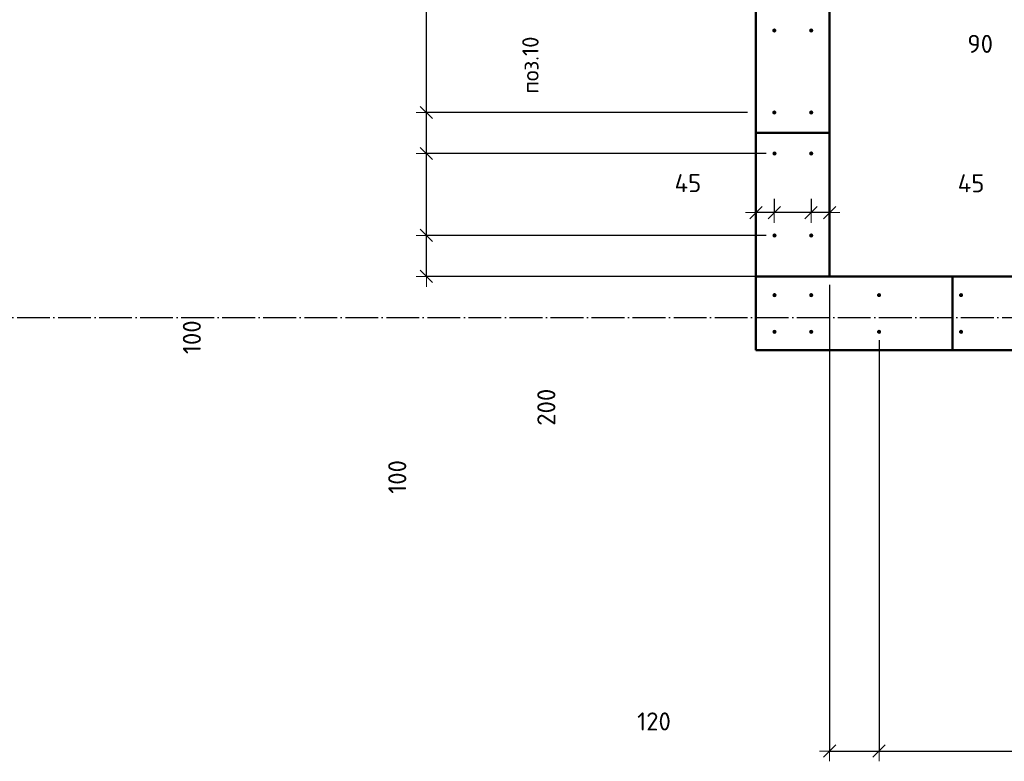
# Model space of a CAD drawing. Header units: millimetres. Extents: x -19950 to 69837, y -2757 to 40090.
# Tile 78 of 136: x 33214 to 35616, y 7317 to 9126. Entities that reach past the tile are written whole.
import ezdxf

# ---------------------------------------------------------------- set-up
doc = ezdxf.new("R2010")
doc.units = ezdxf.units.MM
doc.header["$PDMODE"] = 65
for name, pattern in [('______11', [100, 80, -10, 0, -10]), ('______5', [220, 160, -20, 20, -20]), ('________', [0])]:
    doc.linetypes.add(name, pattern=pattern)
for name, color, linetype, lineweight in [('Standard', 7, 'Continuous', 25), ('Арм.стержн. вертикальными 1', 22, 'Continuous', 35), ('Размерная линия_ общее', 7, 'Continuous', 13)]:
    doc.layers.add(name, color=color, linetype=linetype, lineweight=lineweight)
doc.layers.add('Осевая линия_ общее', color=7, linetype='______5', lineweight=13, true_color=0xa0a0a0)
doc.styles.add('ISOCPEUR', font='ISOCPEUR')
doc.dimstyles.new('DIMSTYLE_17', dxfattribs={"dimtxt": 44, "dimasz": 50, "dimexe": 0, "dimexo": 0, "dimgap": 22, "dimtad": 0, "dimdec": 0, "dimrnd": 5, "dimzin": 12, "dimdsep": 46, "dimtxsty": 'ISOCPEUR', "dimblk1": 'ALL_ML_STRICH', "dimblk2": 'ALL_ML_STRICH', "dimsah": 1, "dimcen": 0, "dimclrd": 7, "dimclre": 256, "dimclrt": 7, "dimadec": 0, "dimazin": 0, "dimtfac": 1, "dimtdec": 0, "dimtix": 1, "dimtmove": 2, "dimatfit": 3, "dimfxl": 0, "dimtzin": 0, "dimlwd": 0, "dimlwe": -3, "dimarcsym": 0})
doc.dimstyles.new('DIMSTYLE_5', dxfattribs={"dimtxt": 44, "dimasz": 50, "dimexe": 0, "dimexo": 0, "dimgap": 22, "dimtad": 2, "dimdec": 0, "dimrnd": 5, "dimzin": 12, "dimdsep": 46, "dimtxsty": 'ISOCPEUR', "dimblk1": 'ALL_ML_STRICH', "dimblk2": 'ALL_ML_STRICH', "dimsah": 1, "dimcen": 0, "dimclrd": 7, "dimclre": 256, "dimclrt": 7, "dimadec": 0, "dimazin": 0, "dimtfac": 1, "dimtdec": 0, "dimtix": 1, "dimtmove": 2, "dimatfit": 3, "dimfxl": 0, "dimtvp": 1.2, "dimtzin": 0, "dimlwd": 0, "dimlwe": -3, "dimarcsym": 0})
doc.dimstyles.new('DIMSTYLE_7', dxfattribs={"dimtxt": 44, "dimasz": 50, "dimexe": 0, "dimexo": 0, "dimgap": 22, "dimtad": 2, "dimdec": 0, "dimrnd": 5, "dimzin": 12, "dimdsep": 46, "dimtxsty": 'ISOCPEUR', "dimblk1": 'ALL_ML_STRICH', "dimblk2": 'ALL_ML_STRICH', "dimsah": 1, "dimcen": 0, "dimclrd": 7, "dimclre": 256, "dimclrt": 7, "dimadec": 0, "dimazin": 0, "dimtfac": 1, "dimtdec": 0, "dimtix": 1, "dimtmove": 2, "dimatfit": 3, "dimfxl": 0, "dimtzin": 0, "dimlwd": 0, "dimlwe": -3, "dimarcsym": 0})

# ---------------------------------------------------------------- blocks, each defined once
blk = doc.blocks.new('ALL_ML_STRICH')
at = {"color": 0, "linetype": 'ByBlock', "lineweight": -2}
for p, q in [((0, -0.5), (0, 0.5)), ((-1, 0), (0.5, 0)), ((-0.3, -0.3), (0.3, 0.3))]:
    blk.add_line(p, q, dxfattribs=at)
blk = doc.blocks.new('*D425')
at = {"layer": 'DEFPOINTS', "color": 7, "linetype": 'Continuous', "lineweight": 13, "transparency": 33554687}
for p in [(35190, 8500), (35310.5, 8365), (35190, 7342.4)]:
    blk.add_point(p, dxfattribs=at)
at = {"layer": 'Размерная линия_ общее', "color": 253, "linetype": 'Continuous', "lineweight": -2, "true_color": 0xa0a0a0, "transparency": 33554687}
for p, q in [((35190, 8480), (35190, 7342.4)), ((35310.5, 8345), (35310.5, 7342.4))]:
    blk.add_line(p, q, dxfattribs=at)
at = {"layer": 'Размерная линия_ общее', "color": 7, "linetype": 'Continuous', "lineweight": -2, "transparency": 33554687}
blk.add_line((35190, 7342.4), (35310.5, 7342.4), dxfattribs=at)
at = {"layer": 'Размерная линия_ общее', "color": 7, "linetype": 'Continuous', "lineweight": 13, "transparency": 33554687, "xscale": 50, "yscale": 50, "zscale": 50, "rotation": 180}
blk.add_blockref('ALL_ML_STRICH', (35190, 7342.4), dxfattribs=at)
at = {"layer": 'Размерная линия_ общее', "color": 7, "linetype": 'Continuous', "lineweight": 13, "transparency": 33554687, "xscale": 50, "yscale": 50, "zscale": 50}
blk.add_blockref('ALL_ML_STRICH', (35310.5, 7342.4), dxfattribs=at)
at = {"layer": 'Размерная линия_ общее', "color": 7, "linetype": 'Continuous', "lineweight": 13, "transparency": 33554687, "insert": (34761.6, 7414.7), "char_height": 44, "width": 132, "attachment_point": 5, "style": 'ISOCPEUR'}
blk.add_mtext('\\A1;{120}', dxfattribs=at)
blk = doc.blocks.new('*D426')
at = {"layer": 'DEFPOINTS', "color": 7, "linetype": 'Continuous', "lineweight": 13, "transparency": 33554687}
for p in [(35310.5, 8365), (36910.5, 8365), (35310.5, 7342.4)]:
    blk.add_point(p, dxfattribs=at)
at = {"layer": 'Размерная линия_ общее', "color": 253, "linetype": 'Continuous', "lineweight": -2, "true_color": 0xa0a0a0, "transparency": 33554687}
for p, q in [((35310.5, 8345), (35310.5, 7342.4)), ((36910.5, 8345), (36910.5, 7342.4))]:
    blk.add_line(p, q, dxfattribs=at)
at = {"layer": 'Размерная линия_ общее', "color": 7, "linetype": 'Continuous', "lineweight": -2, "transparency": 33554687}
blk.add_line((35310.5, 7342.4), (36910.5, 7342.4), dxfattribs=at)
at = {"layer": 'Размерная линия_ общее', "color": 7, "linetype": 'Continuous', "lineweight": 13, "transparency": 33554687, "xscale": 50, "yscale": 50, "zscale": 50, "rotation": 180}
blk.add_blockref('ALL_ML_STRICH', (35310.5, 7342.4), dxfattribs=at)
at = {"layer": 'Размерная линия_ общее', "color": 7, "linetype": 'Continuous', "lineweight": 13, "transparency": 33554687, "xscale": 50, "yscale": 50, "zscale": 50}
blk.add_blockref('ALL_ML_STRICH', (36910.5, 7342.4), dxfattribs=at)
at = {"layer": 'Размерная линия_ общее', "color": 7, "linetype": 'Continuous', "lineweight": 13, "transparency": 33554687, "insert": (35976.5, 7436.4), "char_height": 44, "width": 2.2, "attachment_point": 1, "line_spacing_factor": 0.60241, "style": 'ISOCPEUR'}
blk.add_mtext('\\W0.91;8х200=1600', dxfattribs=at)
blk = doc.blocks.new('*D572')
at = {"layer": 'DEFPOINTS', "color": 7, "linetype": 'Continuous', "lineweight": 13, "transparency": 33554687}
for p in [(35055.5, 8600), (34206.3, 8500), (35240, 8500)]:
    blk.add_point(p, dxfattribs=at)
at = {"layer": 'Размерная линия_ общее', "color": 253, "linetype": 'Continuous', "lineweight": -2, "true_color": 0xa0a0a0, "transparency": 33554687}
for p, q in [((35035.5, 8600), (34206.3, 8600)), ((35220, 8500), (34206.3, 8500))]:
    blk.add_line(p, q, dxfattribs=at)
at = {"layer": 'Размерная линия_ общее', "color": 7, "linetype": 'Continuous', "lineweight": -2, "transparency": 33554687}
blk.add_line((34206.3, 8500), (34206.3, 8600), dxfattribs=at)
at = {"layer": 'Размерная линия_ общее', "color": 7, "linetype": 'Continuous', "lineweight": 13, "transparency": 33554687, "xscale": 50, "yscale": 50, "zscale": 50}
for p, rotation in [((34206.3, 8600), 90), ((34206.3, 8500), 270)]:
    blk.add_blockref('ALL_ML_STRICH', p, dxfattribs=dict(at, rotation=rotation))
at = {"layer": 'Размерная линия_ общее', "color": 7, "linetype": 'Continuous', "lineweight": 13, "transparency": 33554687, "insert": (34135.3, 8011), "char_height": 44, "width": 132, "attachment_point": 5, "rotation": 90, "style": 'ISOCPEUR'}
blk.add_mtext('\\A1;{100}', dxfattribs=at)
blk = doc.blocks.new('*D573')
at = {"layer": 'DEFPOINTS', "color": 7, "linetype": 'Continuous', "lineweight": 13, "transparency": 33554687}
for p in [(35055.5, 8800), (34206.3, 8600), (35055.5, 8600)]:
    blk.add_point(p, dxfattribs=at)
at = {"layer": 'Размерная линия_ общее', "color": 253, "linetype": 'Continuous', "lineweight": -2, "true_color": 0xa0a0a0, "transparency": 33554687}
for p, q in [((35035.5, 8800), (34206.3, 8800)), ((35035.5, 8600), (34206.3, 8600))]:
    blk.add_line(p, q, dxfattribs=at)
at = {"layer": 'Размерная линия_ общее', "color": 7, "linetype": 'Continuous', "lineweight": -2, "transparency": 33554687}
blk.add_line((34206.3, 8600), (34206.3, 8800), dxfattribs=at)
at = {"layer": 'Размерная линия_ общее', "color": 7, "linetype": 'Continuous', "lineweight": 13, "transparency": 33554687, "xscale": 50, "yscale": 50, "zscale": 50}
for p, rotation in [((34206.3, 8800), 90), ((34206.3, 8600), 270)]:
    blk.add_blockref('ALL_ML_STRICH', p, dxfattribs=dict(at, rotation=rotation))
at = {"layer": 'Размерная линия_ общее', "color": 7, "linetype": 'Continuous', "lineweight": 13, "transparency": 33554687, "insert": (34498.9, 8181), "char_height": 44, "width": 132, "attachment_point": 5, "rotation": 90, "style": 'ISOCPEUR'}
blk.add_mtext('\\A1;{200}', dxfattribs=at)
blk = doc.blocks.new('*D574')
at = {"layer": 'DEFPOINTS', "color": 7, "linetype": 'Continuous', "lineweight": 13, "transparency": 33554687}
for p in [(35010, 8900), (34206.3, 8800), (35055.5, 8800)]:
    blk.add_point(p, dxfattribs=at)
at = {"layer": 'Размерная линия_ общее', "color": 253, "linetype": 'Continuous', "lineweight": -2, "true_color": 0xa0a0a0, "transparency": 33554687}
for p, q in [((34990, 8900), (34206.3, 8900)), ((35035.5, 8800), (34206.3, 8800))]:
    blk.add_line(p, q, dxfattribs=at)
at = {"layer": 'Размерная линия_ общее', "color": 7, "linetype": 'Continuous', "lineweight": -2, "transparency": 33554687}
blk.add_line((34206.3, 8800), (34206.3, 8900), dxfattribs=at)
at = {"layer": 'Размерная линия_ общее', "color": 7, "linetype": 'Continuous', "lineweight": 13, "transparency": 33554687, "xscale": 50, "yscale": 50, "zscale": 50}
for p, rotation in [((34206.3, 8900), 90), ((34206.3, 8800), 270)]:
    blk.add_blockref('ALL_ML_STRICH', p, dxfattribs=dict(at, rotation=rotation))
at = {"layer": 'Размерная линия_ общее', "color": 7, "linetype": 'Continuous', "lineweight": 13, "transparency": 33554687, "insert": (33634.3, 8351.8), "char_height": 44, "width": 132, "attachment_point": 5, "rotation": 90, "style": 'ISOCPEUR'}
blk.add_mtext('\\A1;{100}', dxfattribs=at)
blk = doc.blocks.new('*D575')
at = {"layer": 'DEFPOINTS', "color": 7, "linetype": 'Continuous', "lineweight": 13, "transparency": 33554687}
for p in [(35010, 9700), (34206.3, 8900), (35010, 8900)]:
    blk.add_point(p, dxfattribs=at)
at = {"layer": 'Размерная линия_ общее', "color": 253, "linetype": 'Continuous', "lineweight": -2, "true_color": 0xa0a0a0, "transparency": 33554687}
for p, q in [((34990, 9700), (34206.3, 9700)), ((34990, 8900), (34206.3, 8900))]:
    blk.add_line(p, q, dxfattribs=at)
at = {"layer": 'Размерная линия_ общее', "color": 7, "linetype": 'Continuous', "lineweight": -2, "transparency": 33554687}
blk.add_line((34206.3, 8900), (34206.3, 9700), dxfattribs=at)
at = {"layer": 'Размерная линия_ общее', "color": 7, "linetype": 'Continuous', "lineweight": 13, "transparency": 33554687, "xscale": 50, "yscale": 50, "zscale": 50}
for p, rotation in [((34206.3, 9700), 90), ((34206.3, 8900), 270)]:
    blk.add_blockref('ALL_ML_STRICH', p, dxfattribs=dict(at, rotation=rotation))
at = {"layer": 'Размерная линия_ общее', "color": 7, "linetype": 'Continuous', "lineweight": 13, "transparency": 33554687, "insert": (34112.3, 9230), "char_height": 44, "width": 2.2, "attachment_point": 1, "rotation": 90, "line_spacing_factor": 0.60241, "style": 'ISOCPEUR'}
blk.add_mtext('\\W0.91;4х200', dxfattribs=at)
blk = doc.blocks.new('*D589')
at = {"layer": 'DEFPOINTS', "color": 7, "linetype": 'Continuous', "lineweight": 13, "transparency": 33554687}
for p in [(35144.5, 8709.7), (35190, 8656), (35190, 8609.2)]:
    blk.add_point(p, dxfattribs=at)
at = {"layer": 'Размерная линия_ общее', "color": 253, "linetype": 'Continuous', "lineweight": -2, "true_color": 0xa0a0a0, "transparency": 33554687}
for p, q in [((35144.5, 8689.7), (35144.5, 8656)), ((35190, 8629.2), (35190, 8656))]:
    blk.add_line(p, q, dxfattribs=at)
at = {"layer": 'Размерная линия_ общее', "color": 7, "linetype": 'Continuous', "lineweight": -2, "transparency": 33554687}
blk.add_line((35190, 8656), (35144.5, 8656), dxfattribs=at)
at = {"layer": 'Размерная линия_ общее', "color": 7, "linetype": 'Continuous', "lineweight": 13, "transparency": 33554687, "xscale": 50, "yscale": 50, "zscale": 50}
for p, rotation in [((35144.5, 8656), 180), ((35190, 8656), 360)]:
    blk.add_blockref('ALL_ML_STRICH', p, dxfattribs=dict(at, rotation=rotation))
at = {"layer": 'Размерная линия_ общее', "color": 7, "linetype": 'Continuous', "lineweight": 13, "transparency": 33554687, "insert": (35534.9, 8727.4), "char_height": 44, "width": 88, "attachment_point": 5, "style": 'ISOCPEUR'}
blk.add_mtext('\\A1;{45}', dxfattribs=at)
blk = doc.blocks.new('*D590')
at = {"layer": 'DEFPOINTS', "color": 7, "linetype": 'Continuous', "lineweight": 13, "transparency": 33554687}
for p in [(35055, 8709.7), (35144.5, 8709.7), (35144.5, 8656)]:
    blk.add_point(p, dxfattribs=at)
at = {"layer": 'Размерная линия_ общее', "color": 253, "linetype": 'Continuous', "lineweight": -2, "true_color": 0xa0a0a0, "transparency": 33554687}
for p, q in [((35055, 8689.7), (35055, 8656)), ((35144.5, 8689.7), (35144.5, 8656))]:
    blk.add_line(p, q, dxfattribs=at)
at = {"layer": 'Размерная линия_ общее', "color": 7, "linetype": 'Continuous', "lineweight": -2, "transparency": 33554687}
blk.add_line((35144.5, 8656), (35055, 8656), dxfattribs=at)
at = {"layer": 'Размерная линия_ общее', "color": 7, "linetype": 'Continuous', "lineweight": 13, "transparency": 33554687, "xscale": 50, "yscale": 50, "zscale": 50}
for p, rotation in [((35055, 8656), 180), ((35144.5, 8656), 360)]:
    blk.add_blockref('ALL_ML_STRICH', p, dxfattribs=dict(at, rotation=rotation))
at = {"layer": 'Размерная линия_ общее', "color": 7, "linetype": 'Continuous', "lineweight": 13, "transparency": 33554687, "insert": (35557.2, 9067.4), "char_height": 44, "width": 88, "attachment_point": 5, "style": 'ISOCPEUR'}
blk.add_mtext('\\A1;{90}', dxfattribs=at)
blk = doc.blocks.new('*D591')
at = {"layer": 'DEFPOINTS', "color": 7, "linetype": 'Continuous', "lineweight": 13, "transparency": 33554687}
for p in [(35055, 8709.7), (35055, 8656), (35010, 8609.2)]:
    blk.add_point(p, dxfattribs=at)
at = {"layer": 'Размерная линия_ общее', "color": 253, "linetype": 'Continuous', "lineweight": -2, "true_color": 0xa0a0a0, "transparency": 33554687}
for p, q in [((35055, 8689.7), (35055, 8656)), ((35010, 8629.2), (35010, 8656))]:
    blk.add_line(p, q, dxfattribs=at)
at = {"layer": 'Размерная линия_ общее', "color": 7, "linetype": 'Continuous', "lineweight": -2, "transparency": 33554687}
blk.add_line((35055, 8656), (35010, 8656), dxfattribs=at)
at = {"layer": 'Размерная линия_ общее', "color": 7, "linetype": 'Continuous', "lineweight": 13, "transparency": 33554687, "xscale": 50, "yscale": 50, "zscale": 50}
for p, rotation in [((35010, 8656), 180), ((35055, 8656), 360)]:
    blk.add_blockref('ALL_ML_STRICH', p, dxfattribs=dict(at, rotation=rotation))
at = {"layer": 'Размерная линия_ общее', "color": 7, "linetype": 'Continuous', "lineweight": 13, "transparency": 33554687, "insert": (34844.2, 8727.7), "char_height": 44, "width": 88, "attachment_point": 5, "style": 'ISOCPEUR'}
blk.add_mtext('\\A1;{45}', dxfattribs=at)

msp = doc.modelspace()

# ---------------------------------------------------------------- hatches: boundary and pattern name
at = {"layer": 'Арм.стержн. вертикальными 1', "linetype": 'Continuous', "lineweight": 50, "transparency": 33554687}
for points in [[(35060, 9100), (35059.6, 9101.9), (35058.5, 9103.5), (35056.9, 9104.6), (35055, 9105), (35053.1, 9104.6), (35051.5, 9103.5), (35050.4, 9101.9), (35050, 9100), (35050.4, 9098.1), (35051.5, 9096.5), (35053.1, 9095.4), (35055, 9095), (35056.9, 9095.4), (35058.5, 9096.5), (35059.6, 9098.1)], [(35060, 8900), (35059.6, 8901.9), (35058.5, 8903.5), (35056.9, 8904.6), (35055, 8905), (35053.1, 8904.6), (35051.5, 8903.5), (35050.4, 8901.9), (35050, 8900), (35050.4, 8898.1), (35051.5, 8896.5), (35053.1, 8895.4), (35055, 8895), (35056.9, 8895.4), (35058.5, 8896.5), (35059.6, 8898.1)], [(35060.5, 8800), (35060.1, 8801.9), (35059, 8803.5), (35057.4, 8804.6), (35055.5, 8805), (35053.6, 8804.6), (35051.9, 8803.5), (35050.8, 8801.9), (35050.5, 8800), (35050.8, 8798.1), (35051.9, 8796.5), (35053.6, 8795.4), (35055.5, 8795), (35057.4, 8795.4), (35059, 8796.5), (35060.1, 8798.1)], [(35150, 8800), (35149.6, 8801.9), (35148.5, 8803.5), (35146.9, 8804.6), (35145, 8805), (35143.1, 8804.6), (35141.5, 8803.5), (35140.4, 8801.9), (35140, 8800), (35140.4, 8798.1), (35141.5, 8796.5), (35143.1, 8795.4), (35145, 8795), (35146.9, 8795.4), (35148.5, 8796.5), (35149.6, 8798.1)], [(35060.5, 8600), (35060.1, 8601.9), (35059, 8603.5), (35057.4, 8604.6), (35055.5, 8605), (35053.6, 8604.6), (35051.9, 8603.5), (35050.8, 8601.9), (35050.5, 8600), (35050.8, 8598.1), (35051.9, 8596.5), (35053.6, 8595.4), (35055.5, 8595), (35057.4, 8595.4), (35059, 8596.5), (35060.1, 8598.1)], [(35150, 8600), (35149.6, 8601.9), (35148.5, 8603.5), (35146.9, 8604.6), (35145, 8605), (35143.1, 8604.6), (35141.5, 8603.5), (35140.4, 8601.9), (35140, 8600), (35140.4, 8598.1), (35141.5, 8596.5), (35143.1, 8595.4), (35145, 8595), (35146.9, 8595.4), (35148.5, 8596.5), (35149.6, 8598.1)], [(35060.5, 8454.5), (35060.1, 8456.4), (35059, 8458), (35057.4, 8459.1), (35055.5, 8459.5), (35053.6, 8459.1), (35051.9, 8458), (35050.8, 8456.4), (35050.5, 8454.5), (35050.8, 8452.6), (35051.9, 8451), (35053.6, 8449.9), (35055.5, 8449.5), (35057.4, 8449.9), (35059, 8451), (35060.1, 8452.6)], [(35150, 8454.5), (35149.6, 8456.4), (35148.5, 8458), (35146.9, 8459.1), (35145, 8459.5), (35143.1, 8459.1), (35141.5, 8458), (35140.4, 8456.4), (35140, 8454.5), (35140.4, 8452.6), (35141.5, 8451), (35143.1, 8449.9), (35145, 8449.5), (35146.9, 8449.9), (35148.5, 8451), (35149.6, 8452.6)], [(35315.5, 8454.5), (35315.1, 8456.4), (35314, 8458), (35312.4, 8459.1), (35310.5, 8459.5), (35308.6, 8459.1), (35307, 8458), (35305.9, 8456.4), (35305.5, 8454.5), (35305.9, 8452.6), (35307, 8451), (35308.6, 8449.9), (35310.5, 8449.5), (35312.4, 8449.9), (35314, 8451), (35315.1, 8452.6)], [(35515.5, 8454.5), (35515.1, 8456.4), (35514, 8458), (35512.4, 8459.1), (35510.5, 8459.5), (35508.6, 8459.1), (35507, 8458), (35505.9, 8456.4), (35505.5, 8454.5), (35505.9, 8452.6), (35507, 8451), (35508.6, 8449.9), (35510.5, 8449.5), (35512.4, 8449.9), (35514, 8451), (35515.1, 8452.6)], [(35060.5, 8365), (35060.1, 8366.9), (35059, 8368.5), (35057.4, 8369.6), (35055.5, 8370), (35053.6, 8369.6), (35051.9, 8368.5), (35050.8, 8366.9), (35050.5, 8365), (35050.8, 8363.1), (35051.9, 8361.4), (35053.6, 8360.4), (35055.5, 8360), (35057.4, 8360.4), (35059, 8361.4), (35060.1, 8363.1)], [(35150, 8365), (35149.6, 8366.9), (35148.5, 8368.5), (35146.9, 8369.6), (35145, 8370), (35143.1, 8369.6), (35141.5, 8368.5), (35140.4, 8366.9), (35140, 8365), (35140.4, 8363.1), (35141.5, 8361.4), (35143.1, 8360.4), (35145, 8360), (35146.9, 8360.4), (35148.5, 8361.4), (35149.6, 8363.1)], [(35315.5, 8365), (35315.1, 8366.9), (35314, 8368.5), (35312.4, 8369.6), (35310.5, 8370), (35308.6, 8369.6), (35307, 8368.5), (35305.9, 8366.9), (35305.5, 8365), (35305.9, 8363.1), (35307, 8361.4), (35308.6, 8360.4), (35310.5, 8360), (35312.4, 8360.4), (35314, 8361.4), (35315.1, 8363.1)], [(35515.5, 8365), (35515.1, 8366.9), (35514, 8368.5), (35512.4, 8369.6), (35510.5, 8370), (35508.6, 8369.6), (35507, 8368.5), (35505.9, 8366.9), (35505.5, 8365), (35505.9, 8363.1), (35507, 8361.4), (35508.6, 8360.4), (35510.5, 8360), (35512.4, 8360.4), (35514, 8361.4), (35515.1, 8363.1)]]:
    msp.add_hatch(color=4, dxfattribs=at).paths.add_polyline_path(points)
at = {"layer": 'Арм.стержн. вертикальными 1', "linetype": 'Continuous', "lineweight": 25, "transparency": 33554687}
for points in [[(35150, 9100), (35149.6, 9101.9), (35148.5, 9103.5), (35146.9, 9104.6), (35145, 9105), (35143.1, 9104.6), (35141.5, 9103.5), (35140.4, 9101.9), (35140, 9100), (35140.4, 9098.1), (35141.5, 9096.5), (35143.1, 9095.4), (35145, 9095), (35146.9, 9095.4), (35148.5, 9096.5), (35149.6, 9098.1)], [(35150, 8900), (35149.6, 8901.9), (35148.5, 8903.5), (35146.9, 8904.6), (35145, 8905), (35143.1, 8904.6), (35141.5, 8903.5), (35140.4, 8901.9), (35140, 8900), (35140.4, 8898.1), (35141.5, 8896.5), (35143.1, 8895.4), (35145, 8895), (35146.9, 8895.4), (35148.5, 8896.5), (35149.6, 8898.1)]]:
    msp.add_hatch(color=4, dxfattribs=at).paths.add_polyline_path(points)

# ---------------------------------------------------------------- linework, layer by layer
at = {"color": 7, "linetype": 'Continuous', "lineweight": 50, "transparency": 33554687}
for p, q in [((35010, 8320), (35010, 8500)), ((35190, 8500), (36940, 8500)), ((36940, 8320), (35010, 8320))]:
    msp.add_line(p, q, dxfattribs=at)
at = {"color": 7, "linetype": '________', "lineweight": 50, "transparency": 33554687}
msp.add_line((35490, 8500), (35490, 8320), dxfattribs=at)
at = {"layer": 'Standard', "color": 7, "linetype": 'Continuous', "lineweight": 50, "transparency": 33554687}
for p, q in [((35010, 8500), (35010, 10100)), ((35190, 10100), (35190, 8500)), ((35190, 8500), (35010, 8500))]:
    msp.add_line(p, q, dxfattribs=at)
at = {"layer": 'Standard', "color": 7, "linetype": '________', "lineweight": 50, "transparency": 33554687}
msp.add_line((35010, 8850), (35190, 8850), dxfattribs=at)
at = {"layer": 'Осевая линия_ общее', "color": 253, "linetype": '______11', "lineweight": -3, "true_color": 0xa0a0a0, "transparency": 33554687}
msp.add_line((25200, 8400), (69714.9, 8400), dxfattribs=at)

# ---------------------------------------------------------------- texts
at = {"layer": 'Standard', "color": 7, "linetype": 'Continuous', "lineweight": 13, "transparency": 33554687, "insert": (34480.1, 8945.7), "char_height": 40, "width": 159.975, "attachment_point": 7, "rotation": 90, "style": 'ISOCPEUR'}
msp.add_mtext('\\A1;{\\fISOCPEUR|i0|b0;\\H40.000000;\\W1.000000;\\C7;поз.10}\\P', dxfattribs=at)

# ---------------------------------------------------------------- dimensions: what is measured, and where the dimension line sits
at = {"layer": 'Размерная линия_ общее', "color": 7, "linetype": 'Continuous', "lineweight": 13, "transparency": 33554687}
dim = msp.add_linear_dim(base=(34206.3, 9700), p1=(34990, 8900), p2=(34990, 9700), angle=90, text='\\W0.91;4х200', dimstyle='DIMSTYLE_7', override={"dimpost": '<>', "dimclrd": 7, "dimclre": 253, "dimclrt": 7, "dimlwd": 0, "dimlwe": 65533}, dxfattribs=at)
dim.commit()
dim.dimension.update_dxf_attribs({"geometry": '*D575', "text_midpoint": (34184.3, 9300), "dimtype": 160})
for base, p1, p2, angle, dimstyle, picture, middle in [((35054.9997, 8656.011), (35144.531, 8689.7113), (35054.9997, 8689.7113), 180, 'DIMSTYLE_5', '*D590', (35557.1915, 9067.3524)), ((34206.3, 8900), (35035.5, 8800), (34990, 8900), 90, 'DIMSTYLE_5', '*D574', (33634.3, 8351.8)), ((34206.3, 8800), (35035.5, 8600), (35035.5, 8800), 90, 'DIMSTYLE_17', '*D573', (34498.9, 8181)), ((35010, 8656), (35055, 8689.7), (35010, 8629.2), 180, 'DIMSTYLE_5', '*D591', (34844.2, 8727.7)), ((35144.531, 8656.011), (35190, 8629.2235), (35144.531, 8689.7113), 180, 'DIMSTYLE_5', '*D589', (35534.8756, 8727.3948)), ((34206.3, 8600), (35220, 8500), (35035.5, 8600), 90, 'DIMSTYLE_5', '*D572', (34135.3, 8011))]:
    dim = msp.add_linear_dim(base=base, p1=p1, p2=p2, angle=angle, dimstyle=dimstyle, override={"dimpost": '<>', "dimclrd": 7, "dimclre": 253, "dimclrt": 7, "dimlwd": 0, "dimlwe": 65533}, dxfattribs=at)
    dim.commit()
    dim.dimension.update_dxf_attribs({"geometry": picture, "text_midpoint": middle, "dimtype": 160})
dim = msp.add_linear_dim(base=(35310.4966, 7342.4437), p1=(35190, 8480), p2=(35310.4966, 8344.9721), dimstyle='DIMSTYLE_5', override={"dimpost": '<>', "dimclrd": 7, "dimclre": 253, "dimclrt": 7, "dimlwd": 0, "dimlwe": 65533}, dxfattribs=at)
dim.commit()
dim.dimension.update_dxf_attribs({"geometry": '*D425', "text_midpoint": (34761.6083, 7414.6618), "dimtype": 160})
dim = msp.add_linear_dim(base=(36910.5, 7342.4), p1=(35310.5, 8345), p2=(36910.5, 8345), text='\\W0.91;8х200=1600', dimstyle='DIMSTYLE_7', override={"dimpost": '<>', "dimclrd": 7, "dimclre": 253, "dimclrt": 7, "dimlwd": 0, "dimlwe": 65533}, dxfattribs=at)
dim.commit()
dim.dimension.update_dxf_attribs({"geometry": '*D426', "text_midpoint": (36110.5, 7364.4), "dimtype": 160})

doc.saveas('drawing.dxf')
